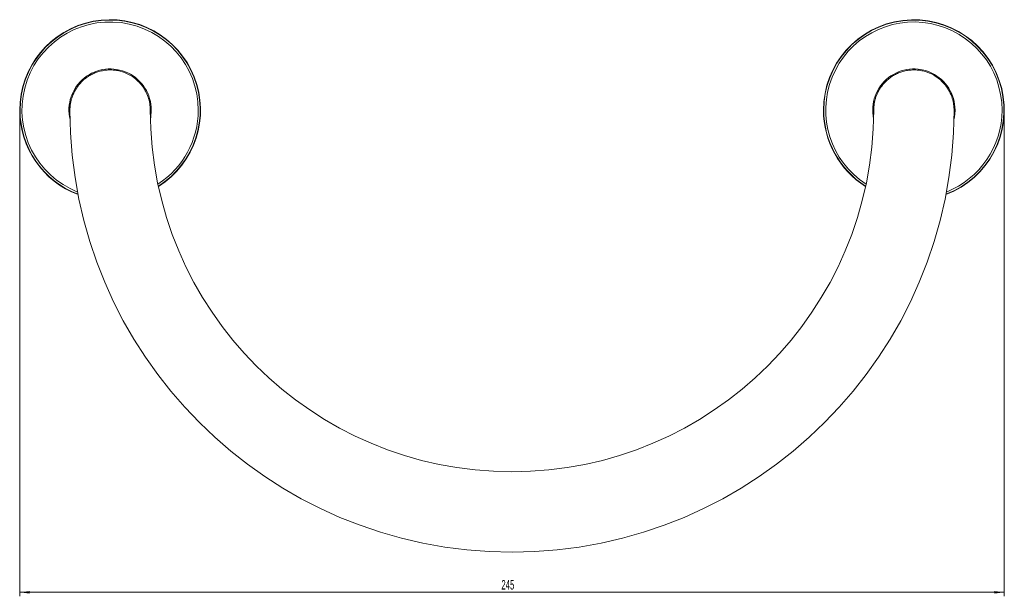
# Model space of a CAD drawing. Header units: millimetres. Extents: x -472 to 280, y 28 to 519.
# Tile 2 of 3: x -472 to -227, y 375 to 519. Entities that reach past the tile are written whole.
import ezdxf

# ---------------------------------------------------------------- set-up
doc = ezdxf.new("R2010")
doc.units = ezdxf.units.MM
doc.styles.add('SLDTEXTSTYLE0', font='TXT', dxfattribs={"width": 0.605})
doc.dimstyles.new('SLDDIMSTYLE0', dxfattribs={"dimtxt": 2.311487, "dimasz": 2.5, "dimexe": 0, "dimexo": 0.0625, "dimgap": 0.577872, "dimtad": 1, "dimtoh": 1, "dimrnd": 1e-09, "dimzin": 12, "dimdsep": 46, "dimtxsty": 'SLDTEXTSTYLE0', "dimsah": 1, "dimcen": 0.09, "dimadec": 0, "dimazin": 0, "dimtfac": 1, "dimtofl": 0, "dimtmove": 0, "dimatfit": 3, "dimfxl": 1, "dimfrac": 2, "dimtolj": 1, "dimtzin": 12, "dimarcsym": 0})

# ---------------------------------------------------------------- blocks, each defined once
blk = doc.blocks.new('*D1')
at = {"color": 7, "linetype": 'Continuous', "lineweight": 0}
for p, q in [((-472.34, 495.48), (-472.34, 375.48)), ((-227.34, 495.48), (-227.34, 375.48)), ((-472.34, 376.48), (-227.34, 376.48))]:
    blk.add_line(p, q, dxfattribs=at)
for points in [[(-472.34, 376.48), (-469.84, 376.17), (-469.84, 376.79)], [(-227.34, 376.48), (-229.84, 376.79), (-229.84, 376.17)]]:
    blk.add_solid(points, dxfattribs=at)
at = {"color": 7, "linetype": 'Continuous', "lineweight": 0, "insert": (-352.48, 379.55), "char_height": 2.381, "attachment_point": 1, "style": 'SLDTEXTSTYLE0'}
blk.add_mtext('245', dxfattribs=at)

msp = doc.modelspace()

# ---------------------------------------------------------------- linework, layer by layer
at = {"color": 8, "linetype": 'Continuous', "lineweight": 15}
for p, q in [((-439.836, 495.555), (-439.793, 496.483)), ((-439.809, 496.483), (-439.813, 496.181)), ((-439.793, 496.483), (-439.801, 496.89)), ((-239.845, 495.457), (-239.793, 496.483)), ((-239.809, 496.483), (-239.813, 496.203)), ((-239.793, 496.483), (-239.801, 496.891))]:
    msp.add_line(p, q, dxfattribs=at)
at = {"color": 8, "linetype": 'Continuous', "lineweight": 15, "flags": 128}
for points in [[(-239.986, 498.361), (-239.961, 498.225), (-239.809, 496.483)], [(-459.882, 496.842), (-459.888, 496.483), (-459.836, 495.457)], [(-439.59, 496.483), (-439.738, 494.75), (-439.815, 494.348)], [(-259.881, 496.865), (-259.888, 496.483), (-259.845, 495.555)], [(-239.59, 496.483), (-239.738, 494.75), (-239.866, 494.122)]]:
    msp.add_lwpolyline(points, dxfattribs=at)
at = {"color": 7, "linetype": 'Continuous', "lineweight": 15}
for centre, radius, start, end in [((-449.841, 496.483), 22.5, 302.32508, 180), ((-249.841, 496.483), 22.5, 290.74238, 180), ((-449.841, 496.483), 22.5, 180, 249.25762), ((-349.841, 496.483), 110, 180.00134, 0), ((-349.841, 496.483), 90, 180, 359.99779), ((-249.841, 496.483), 22.5, 180, 237.67492)]:
    msp.add_arc(centre, radius, start, end, dxfattribs=at)
at = {"color": 8, "linetype": 'Continuous', "lineweight": 15}
for centre, radius, start, end in [((-449.841, 496.483), 22.42, 302.40055, 180), ((-449.841, 496.483), 21.933, 0, 248.34145), ((-249.841, 496.483), 22.42, 290.86966, 180), ((-249.841, 496.483), 21.933, 0, 237.12507), ((-449.841, 496.483), 10.25, 0, 193.31386), ((-249.841, 496.483), 10.25, 0, 192.02264), ((-449.841, 496.483), 10.032, 167.53453, 182.88587), ((-249.841, 496.483), 10.032, 167.27314, 182.70451), ((-449.841, 496.483), 22.42, 180, 249.13034), ((-449.841, 496.483), 21.933, 302.87493, 0), ((-249.841, 496.483), 22.42, 180, 237.59945), ((-249.841, 496.483), 21.933, 291.65855, 0)]:
    msp.add_arc(centre, radius, start, end, dxfattribs=at)
at = {"color": 7, "linetype": 'Continuous', "lineweight": 15}
for points, knots in [([(-439.841, 496.483), (-439.841, 496.619), (-439.843, 496.757), (-439.855, 497.031), (-439.863, 497.168), (-439.897, 497.577), (-439.93, 497.849), (-440.065, 498.661), (-440.2, 499.198), (-440.567, 500.266), (-440.801, 500.8), (-441.37, 501.831), (-441.705, 502.332), (-442.297, 503.055), (-442.51, 503.292), (-442.968, 503.755), (-443.216, 503.981), (-443.998, 504.627), (-444.579, 505.019), (-445.893, 505.701), (-446.598, 505.975), (-447.551, 506.219), (-447.746, 506.263), (-448.135, 506.338), (-448.33, 506.37), (-448.918, 506.448), (-449.313, 506.477), (-450.111, 506.487), (-450.515, 506.468), (-451.299, 506.384), (-451.683, 506.319), (-452.437, 506.147), (-452.808, 506.04), (-453.515, 505.791), (-453.854, 505.649), (-454.508, 505.334), (-454.824, 505.16), (-455.419, 504.79), (-455.7, 504.593), (-456.232, 504.181), (-456.483, 503.965), (-456.959, 503.514), (-457.184, 503.279), (-457.814, 502.551), (-458.172, 502.046), (-458.783, 500.999), (-459.035, 500.459), (-459.339, 499.624), (-459.428, 499.342), (-459.578, 498.776), (-459.641, 498.492), (-459.741, 497.922), (-459.778, 497.636), (-459.815, 497.205), (-459.825, 497.061), (-459.837, 496.772), (-459.841, 496.626), (-459.841, 496.483)], [0, 0, 0, 0, 0.015625, 0.015625, 0.03125, 0.03125, 0.0625, 0.0625, 0.125, 0.125, 0.1875, 0.1875, 0.25, 0.25, 0.28125, 0.28125, 0.3125, 0.3125, 0.375, 0.375, 0.4375, 0.4375, 0.453125, 0.453125, 0.46875, 0.46875, 0.5, 0.5, 0.53125, 0.53125, 0.5625, 0.5625, 0.59375, 0.59375, 0.625, 0.625, 0.65625, 0.65625, 0.6875, 0.6875, 0.71875, 0.71875, 0.75, 0.75, 0.8125, 0.8125, 0.875, 0.875, 0.90625, 0.90625, 0.9375, 0.9375, 0.96875, 0.96875, 0.984375, 0.984375, 1, 1, 1, 1]), ([(-239.841, 496.483), (-239.841, 496.626), (-239.844, 496.772), (-239.856, 497.06), (-239.865, 497.203), (-239.903, 497.633), (-239.94, 497.918), (-240.088, 498.769), (-240.236, 499.33), (-240.637, 500.439), (-240.892, 500.988), (-241.503, 502.037), (-241.859, 502.541), (-242.482, 503.261), (-242.704, 503.495), (-243.181, 503.95), (-243.435, 504.169), (-244.234, 504.791), (-244.821, 505.162), (-246.133, 505.799), (-246.835, 506.052), (-247.963, 506.313), (-248.354, 506.379), (-249.135, 506.466), (-249.528, 506.486), (-250.122, 506.481), (-250.321, 506.473), (-250.72, 506.446), (-250.921, 506.426), (-251.517, 506.349), (-251.904, 506.275), (-252.661, 506.085), (-253.033, 505.967), (-253.75, 505.695), (-254.091, 505.542), (-254.744, 505.206), (-255.056, 505.022), (-255.649, 504.631), (-255.926, 504.425), (-256.708, 503.783), (-257.164, 503.322), (-257.967, 502.345), (-258.304, 501.841), (-258.873, 500.813), (-259.106, 500.288), (-259.384, 499.484), (-259.465, 499.213), (-259.602, 498.67), (-259.659, 498.398), (-259.75, 497.853), (-259.784, 497.58), (-259.818, 497.169), (-259.826, 497.032), (-259.838, 496.758), (-259.841, 496.619), (-259.841, 496.483)], [0, 0, 0, 0, 0.015625, 0.015625, 0.03125, 0.03125, 0.0625, 0.0625, 0.125, 0.125, 0.1875, 0.1875, 0.25, 0.25, 0.28125, 0.28125, 0.3125, 0.3125, 0.375, 0.375, 0.4375, 0.4375, 0.46875, 0.46875, 0.5, 0.5, 0.515625, 0.515625, 0.53125, 0.53125, 0.5625, 0.5625, 0.59375, 0.59375, 0.625, 0.625, 0.65625, 0.65625, 0.6875, 0.6875, 0.75, 0.75, 0.8125, 0.8125, 0.875, 0.875, 0.90625, 0.90625, 0.9375, 0.9375, 0.96875, 0.96875, 0.984375, 0.984375, 1, 1, 1, 1])]:
    msp.add_open_spline(points, degree=3, knots=knots, dxfattribs=at)

# ---------------------------------------------------------------- dimensions: what is measured, and where the dimension line sits
at = {"color": 7, "linetype": 'Continuous', "lineweight": 0}
dim = msp.add_linear_dim(base=(-227.341, 376.483), p1=(-472.341, 496.483), p2=(-227.341, 496.483), dimstyle='SLDDIMSTYLE0', dxfattribs=at)
dim.commit()
dim.dimension.update_dxf_attribs({"geometry": '*D1', "text_midpoint": (-349.841, 376.483), "dimtype": 160})

doc.saveas('drawing.dxf')
